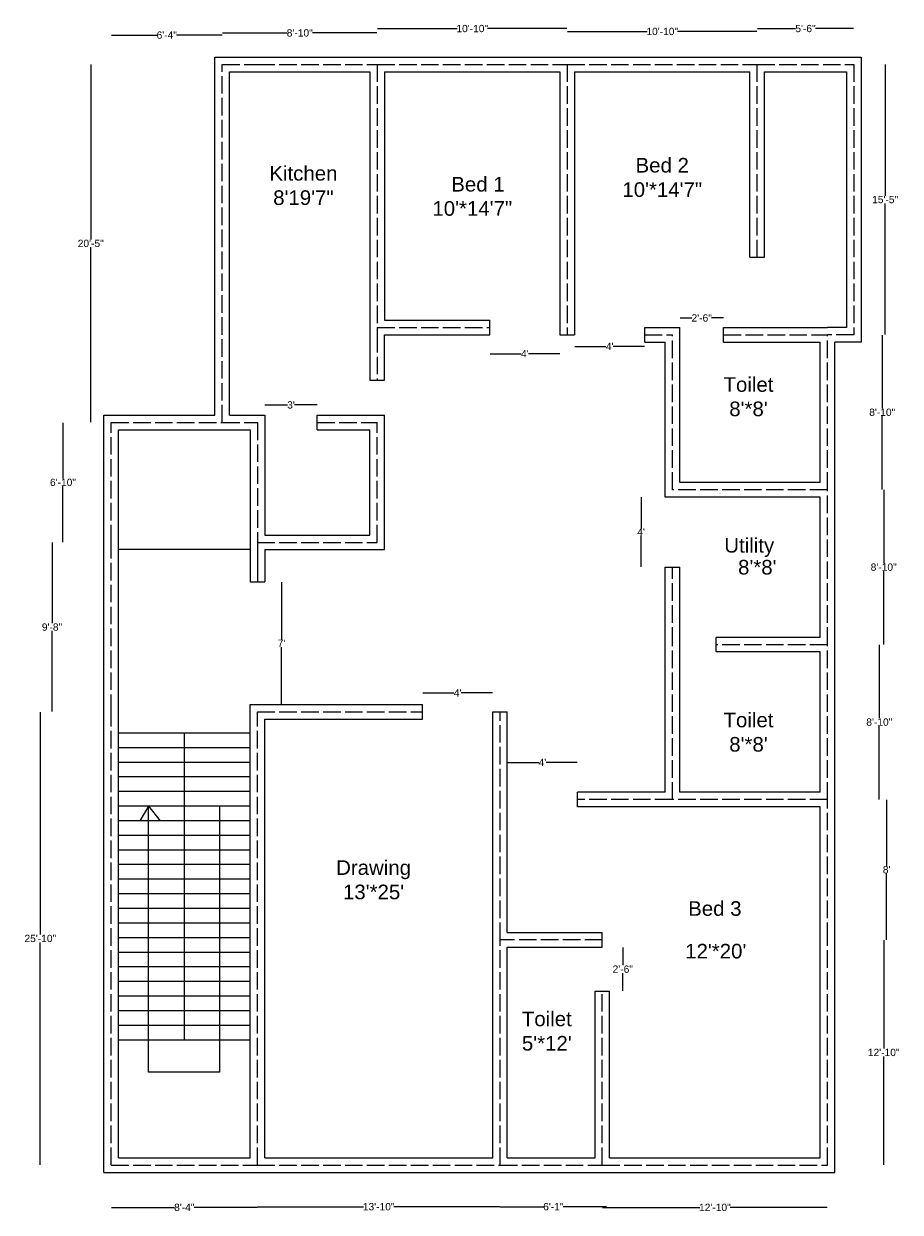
# Model space of a CAD drawing. Header units: inches. Extents: x 378 to 4019, y 490 to 1599.
# Tile 1 of 3: x 378 to 977, y 492 to 1305. Entities that reach past the tile are written whole.
import ezdxf

# ---------------------------------------------------------------- set-up
doc = ezdxf.new("R2010")
doc.units = ezdxf.units.IN
doc.header["$MEASUREMENT"] = 0
doc.linetypes.add('ACAD_ISO02W100', pattern=[15, 12, -3])
doc.styles.get("Standard").update_dxf_attribs({"font": 'Arial.ttf'})
doc.dimstyles.get("Standard").update_dxf_attribs({"dimtxt": 5, "dimasz": 0.18, "dimexe": 0.18, "dimexo": 0.0625, "dimgap": 0.09, "dimtad": 0, "dimtih": 1, "dimtoh": 1, "dimdec": 0, "dimzin": 0, "dimdsep": 46, "dimlunit": 3, "dimtxsty": 'Standard', "dimcen": 0.09, "dimse1": 1, "dimse2": 1, "dimadec": 0, "dimazin": 0, "dimtfac": 1, "dimtdec": 0, "dimtofl": 0, "dimtmove": 0, "dimatfit": 3, "dimfxl": 1, "dimtolj": 1, "dimtzin": 0, "dimarcsym": 0})

# ---------------------------------------------------------------- blocks, each defined once
blk = doc.blocks.new('*D1')
at = {"color": 0, "lineweight": -2, "transparency": 16777216}
for p, q in [((437.68, 495.5), (480.76, 495.5)), ((537.32, 495.5), (494.24, 495.5))]:
    blk.add_line(p, q, dxfattribs=at)
at = {"color": 0, "transparency": 16777216}
for points in [[(437.68, 495.53), (437.68, 495.47), (437.5, 495.5)], [(537.32, 495.53), (537.32, 495.47), (537.5, 495.5)]]:
    blk.add_solid(points, dxfattribs=at)
at = {"layer": 'Defpoints', "color": 0, "transparency": 16777216}
for p in [(437.5, 524.5), (537.5, 524.5), (537.5, 495.5)]:
    blk.add_point(p, dxfattribs=at)
at = {"color": 0, "transparency": 16777216, "insert": (487.5, 495.5), "char_height": 5, "attachment_point": 5}
blk.add_mtext('\\A1;8\'-4"', dxfattribs=at)
blk = doc.blocks.new('*D2')
at = {"color": 0, "lineweight": -2, "transparency": 16777216}
for p, q in [((537.68, 496), (610.11, 496)), ((703.32, 496), (630.89, 496))]:
    blk.add_line(p, q, dxfattribs=at)
at = {"color": 0, "transparency": 16777216}
for points in [[(537.68, 496.03), (537.68, 495.97), (537.5, 496)], [(703.32, 496.03), (703.32, 495.97), (703.5, 496)]]:
    blk.add_solid(points, dxfattribs=at)
at = {"layer": 'Defpoints', "color": 0, "transparency": 16777216}
for p in [(537.5, 524.5), (703.5, 524.5), (703.5, 496)]:
    blk.add_point(p, dxfattribs=at)
at = {"color": 0, "transparency": 16777216, "insert": (620.5, 496), "char_height": 5, "attachment_point": 5}
blk.add_mtext('\\A1;13\'-10"', dxfattribs=at)
blk = doc.blocks.new('*D3')
at = {"color": 0, "lineweight": -2, "transparency": 16777216}
for p, q in [((703.68, 496), (733.25, 496)), ((776.32, 496), (746.75, 496))]:
    blk.add_line(p, q, dxfattribs=at)
at = {"color": 0, "transparency": 16777216}
for points in [[(703.68, 496.03), (703.68, 495.97), (703.5, 496)], [(776.32, 496.03), (776.32, 495.97), (776.5, 496)]]:
    blk.add_solid(points, dxfattribs=at)
at = {"layer": 'Defpoints', "color": 0, "transparency": 16777216}
for p in [(703.5, 524.5), (776.5, 524.5), (776.5, 496)]:
    blk.add_point(p, dxfattribs=at)
at = {"color": 0, "transparency": 16777216, "insert": (740, 496), "char_height": 5, "attachment_point": 5}
blk.add_mtext('\\A1;6\'-1"', dxfattribs=at)
blk = doc.blocks.new('*D4')
at = {"color": 0, "lineweight": -2, "transparency": 16777216}
for p, q in [((773.68, 495.5), (840.11, 495.5)), ((927.32, 495.5), (860.89, 495.5))]:
    blk.add_line(p, q, dxfattribs=at)
at = {"color": 0, "transparency": 16777216}
for points in [[(773.68, 495.53), (773.68, 495.47), (773.5, 495.5)], [(927.32, 495.53), (927.32, 495.47), (927.5, 495.5)]]:
    blk.add_solid(points, dxfattribs=at)
at = {"layer": 'Defpoints', "color": 0, "transparency": 16777216}
for p in [(773.5, 524.5), (927.5, 524.5), (927.5, 495.5)]:
    blk.add_point(p, dxfattribs=at)
at = {"color": 0, "transparency": 16777216, "insert": (850.5, 495.5), "char_height": 5, "attachment_point": 5}
blk.add_mtext('\\A1;12\'-10"', dxfattribs=at)
blk = doc.blocks.new('*D5')
at = {"color": 0, "lineweight": -2, "transparency": 16777216}
for p, q in [((966, 678.32), (966, 604.14)), ((966, 524.68), (966, 598.86))]:
    blk.add_line(p, q, dxfattribs=at)
at = {"color": 0, "transparency": 16777216}
for points in [[(965.97, 678.32), (966.03, 678.32), (966, 678.5)], [(965.97, 524.68), (966.03, 524.68), (966, 524.5)]]:
    blk.add_solid(points, dxfattribs=at)
at = {"layer": 'Defpoints', "color": 0, "transparency": 16777216}
for p in [(927.5, 678.5), (966, 678.5), (927.5, 524.5)]:
    blk.add_point(p, dxfattribs=at)
at = {"color": 0, "transparency": 16777216, "insert": (966, 601.5), "char_height": 5, "attachment_point": 5}
blk.add_mtext('\\A1;12\'-10"', dxfattribs=at)
blk = doc.blocks.new('*D6')
at = {"color": 0, "lineweight": -2, "transparency": 16777216}
for p, q in [((968, 774.32), (968, 729.14)), ((968, 678.68), (968, 723.86))]:
    blk.add_line(p, q, dxfattribs=at)
at = {"color": 0, "transparency": 16777216}
for points in [[(967.97, 774.32), (968.03, 774.32), (968, 774.5)], [(967.97, 678.68), (968.03, 678.68), (968, 678.5)]]:
    blk.add_solid(points, dxfattribs=at)
at = {"layer": 'Defpoints', "color": 0, "transparency": 16777216}
for p in [(927.5, 774.5), (968, 774.5), (927.5, 678.5)]:
    blk.add_point(p, dxfattribs=at)
at = {"color": 0, "transparency": 16777216, "insert": (968, 726.5), "char_height": 5, "attachment_point": 5}
blk.add_mtext("\\A1;8'", dxfattribs=at)
blk = doc.blocks.new('*D7')
at = {"color": 0, "lineweight": -2, "transparency": 16777216}
for p, q in [((963, 880.32), (963, 830.14)), ((963, 774.68), (963, 824.86))]:
    blk.add_line(p, q, dxfattribs=at)
at = {"color": 0, "transparency": 16777216}
for points in [[(962.97, 880.32), (963.03, 880.32), (963, 880.5)], [(962.97, 774.68), (963.03, 774.68), (963, 774.5)]]:
    blk.add_solid(points, dxfattribs=at)
at = {"layer": 'Defpoints', "color": 0, "transparency": 16777216}
for p in [(927.5, 880.5), (963, 880.5), (927.5, 774.5)]:
    blk.add_point(p, dxfattribs=at)
at = {"color": 0, "transparency": 16777216, "insert": (963, 827.5), "char_height": 5, "attachment_point": 5}
blk.add_mtext('\\A1;8\'-10"', dxfattribs=at)
blk = doc.blocks.new('*D8')
at = {"color": 0, "lineweight": -2, "transparency": 16777216}
for p, q in [((966, 986.32), (966, 936.14)), ((966, 880.68), (966, 930.86))]:
    blk.add_line(p, q, dxfattribs=at)
at = {"color": 0, "transparency": 16777216}
for points in [[(965.97, 986.32), (966.03, 986.32), (966, 986.5)], [(965.97, 880.68), (966.03, 880.68), (966, 880.5)]]:
    blk.add_solid(points, dxfattribs=at)
at = {"layer": 'Defpoints', "color": 0, "transparency": 16777216}
for p in [(927.5, 986.5), (966, 986.5), (927.5, 880.5)]:
    blk.add_point(p, dxfattribs=at)
at = {"color": 0, "transparency": 16777216, "insert": (966, 933.5), "char_height": 5, "attachment_point": 5}
blk.add_mtext('\\A1;8\'-10"', dxfattribs=at)
blk = doc.blocks.new('*D9')
at = {"color": 0, "lineweight": -2, "transparency": 16777216}
for p, q in [((965, 1092.32), (965, 1042.14)), ((965, 986.68), (965, 1036.86))]:
    blk.add_line(p, q, dxfattribs=at)
at = {"color": 0, "transparency": 16777216}
for points in [[(964.97, 1092.32), (965.03, 1092.32), (965, 1092.5)], [(964.97, 986.68), (965.03, 986.68), (965, 986.5)]]:
    blk.add_solid(points, dxfattribs=at)
at = {"layer": 'Defpoints', "color": 0, "transparency": 16777216}
for p in [(927.5, 1092.5), (965, 1092.5), (927.5, 986.5)]:
    blk.add_point(p, dxfattribs=at)
at = {"color": 0, "transparency": 16777216, "insert": (965, 1039.5), "char_height": 5, "attachment_point": 5}
blk.add_mtext('\\A1;8\'-10"', dxfattribs=at)
blk = doc.blocks.new('*D10')
at = {"color": 0, "lineweight": -2, "transparency": 16777216}
for p, q in [((967, 1277.32), (967, 1187.64)), ((967, 1092.68), (967, 1182.36))]:
    blk.add_line(p, q, dxfattribs=at)
at = {"color": 0, "transparency": 16777216}
for points in [[(966.97, 1277.32), (967.03, 1277.32), (967, 1277.5)], [(966.97, 1092.68), (967.03, 1092.68), (967, 1092.5)]]:
    blk.add_solid(points, dxfattribs=at)
at = {"layer": 'Defpoints', "color": 0, "transparency": 16777216}
for p in [(945.5, 1277.5), (967, 1277.5), (945.5, 1092.5)]:
    blk.add_point(p, dxfattribs=at)
at = {"color": 0, "transparency": 16777216, "insert": (967, 1185), "char_height": 5, "attachment_point": 5}
blk.add_mtext('\\A1;15\'-5"', dxfattribs=at)
blk = doc.blocks.new('*D11')
at = {"color": 0, "lineweight": -2, "transparency": 16777216}
for p, q in [((879.68, 1302), (905.76, 1302)), ((945.32, 1302), (919.24, 1302))]:
    blk.add_line(p, q, dxfattribs=at)
at = {"color": 0, "transparency": 16777216}
for points in [[(879.68, 1302.03), (879.68, 1301.97), (879.5, 1302)], [(945.32, 1302.03), (945.32, 1301.97), (945.5, 1302)]]:
    blk.add_solid(points, dxfattribs=at)
at = {"layer": 'Defpoints', "color": 0, "transparency": 16777216}
for p in [(879.5, 1302), (879.5, 1277.5), (945.5, 1277.5)]:
    blk.add_point(p, dxfattribs=at)
at = {"color": 0, "transparency": 16777216, "insert": (912.5, 1302), "char_height": 5, "attachment_point": 5}
blk.add_mtext('\\A1;5\'-6"', dxfattribs=at)
blk = doc.blocks.new('*D12')
at = {"color": 0, "lineweight": -2, "transparency": 16777216}
for p, q in [((749.68, 1300), (804.11, 1300)), ((879.32, 1300), (824.89, 1300))]:
    blk.add_line(p, q, dxfattribs=at)
at = {"color": 0, "transparency": 16777216}
for points in [[(749.68, 1300.03), (749.68, 1299.97), (749.5, 1300)], [(879.32, 1300.03), (879.32, 1299.97), (879.5, 1300)]]:
    blk.add_solid(points, dxfattribs=at)
at = {"layer": 'Defpoints', "color": 0, "transparency": 16777216}
for p in [(749.5, 1300), (749.5, 1277.5), (879.5, 1277.5)]:
    blk.add_point(p, dxfattribs=at)
at = {"color": 0, "transparency": 16777216, "insert": (814.5, 1300), "char_height": 5, "attachment_point": 5}
blk.add_mtext('\\A1;10\'-10"', dxfattribs=at)
blk = doc.blocks.new('*D13')
at = {"color": 0, "lineweight": -2, "transparency": 16777216}
for p, q in [((619.68, 1302), (674.11, 1302)), ((749.32, 1302), (694.89, 1302))]:
    blk.add_line(p, q, dxfattribs=at)
at = {"color": 0, "transparency": 16777216}
for points in [[(619.68, 1302.03), (619.68, 1301.97), (619.5, 1302)], [(749.32, 1302.03), (749.32, 1301.97), (749.5, 1302)]]:
    blk.add_solid(points, dxfattribs=at)
at = {"layer": 'Defpoints', "color": 0, "transparency": 16777216}
for p in [(619.5, 1302), (619.5, 1277.5), (749.5, 1277.5)]:
    blk.add_point(p, dxfattribs=at)
at = {"color": 0, "transparency": 16777216, "insert": (684.5, 1302), "char_height": 5, "attachment_point": 5}
blk.add_mtext('\\A1;10\'-10"', dxfattribs=at)
blk = doc.blocks.new('*D14')
at = {"color": 0, "lineweight": -2, "transparency": 16777216}
for p, q in [((513.68, 1299), (557.82, 1299)), ((619.32, 1299), (575.18, 1299))]:
    blk.add_line(p, q, dxfattribs=at)
at = {"color": 0, "transparency": 16777216}
for points in [[(513.68, 1299.03), (513.68, 1298.97), (513.5, 1299)], [(619.32, 1299.03), (619.32, 1298.97), (619.5, 1299)]]:
    blk.add_solid(points, dxfattribs=at)
at = {"layer": 'Defpoints', "color": 0, "transparency": 16777216}
for p in [(513.5, 1299), (513.5, 1277.5), (619.5, 1277.5)]:
    blk.add_point(p, dxfattribs=at)
at = {"color": 0, "transparency": 16777216, "insert": (566.5, 1299), "char_height": 5, "attachment_point": 5}
blk.add_mtext('\\A1;8\'-10"', dxfattribs=at)
blk = doc.blocks.new('*D15')
at = {"color": 0, "lineweight": -2, "transparency": 16777216}
for p, q in [((437.68, 1297.5), (468.75, 1297.5)), ((513.32, 1297.5), (482.25, 1297.5))]:
    blk.add_line(p, q, dxfattribs=at)
at = {"color": 0, "transparency": 16777216}
for points in [[(437.68, 1297.53), (437.68, 1297.47), (437.5, 1297.5)], [(513.32, 1297.53), (513.32, 1297.47), (513.5, 1297.5)]]:
    blk.add_solid(points, dxfattribs=at)
at = {"layer": 'Defpoints', "color": 0, "transparency": 16777216}
for p in [(437.5, 1297.5), (437.5, 1032.5), (513.5, 1032.5)]:
    blk.add_point(p, dxfattribs=at)
at = {"color": 0, "transparency": 16777216, "insert": (475.5, 1297.5), "char_height": 5, "attachment_point": 5}
blk.add_mtext('\\A1;6\'-4"', dxfattribs=at)
blk = doc.blocks.new('*D16')
at = {"color": 0, "lineweight": -2, "transparency": 16777216}
for p, q in [((423.5, 1277.32), (423.5, 1157.64)), ((423.5, 1032.68), (423.5, 1152.36))]:
    blk.add_line(p, q, dxfattribs=at)
at = {"color": 0, "transparency": 16777216}
for points in [[(423.47, 1277.32), (423.53, 1277.32), (423.5, 1277.5)], [(423.47, 1032.68), (423.53, 1032.68), (423.5, 1032.5)]]:
    blk.add_solid(points, dxfattribs=at)
at = {"layer": 'Defpoints', "color": 0, "transparency": 16777216}
for p in [(423.5, 1277.5), (513.5, 1277.5), (513.5, 1032.5)]:
    blk.add_point(p, dxfattribs=at)
at = {"color": 0, "transparency": 16777216, "insert": (423.5, 1155), "char_height": 5, "attachment_point": 5}
blk.add_mtext('\\A1;20\'-5"', dxfattribs=at)
blk = doc.blocks.new('*D17')
at = {"color": 0, "lineweight": -2, "transparency": 16777216}
for p, q in [((389, 834.32), (389, 682.14)), ((389, 524.68), (389, 676.86))]:
    blk.add_line(p, q, dxfattribs=at)
at = {"color": 0, "transparency": 16777216}
for points in [[(388.97, 834.32), (389.03, 834.32), (389, 834.5)], [(388.97, 524.68), (389.03, 524.68), (389, 524.5)]]:
    blk.add_solid(points, dxfattribs=at)
at = {"layer": 'Defpoints', "color": 0, "transparency": 16777216}
for p in [(389, 834.5), (437.5, 834.5), (437.5, 524.5)]:
    blk.add_point(p, dxfattribs=at)
at = {"color": 0, "transparency": 16777216, "insert": (389, 679.5), "char_height": 5, "attachment_point": 5}
blk.add_mtext('\\A1;25\'-10"', dxfattribs=at)
blk = doc.blocks.new('*D18')
at = {"color": 0, "lineweight": -2, "transparency": 16777216}
for p, q in [((397, 950.32), (397, 895.14)), ((397, 834.68), (397, 889.86))]:
    blk.add_line(p, q, dxfattribs=at)
at = {"color": 0, "transparency": 16777216}
for points in [[(396.97, 950.32), (397.03, 950.32), (397, 950.5)], [(396.97, 834.68), (397.03, 834.68), (397, 834.5)]]:
    blk.add_solid(points, dxfattribs=at)
at = {"layer": 'Defpoints', "color": 0, "transparency": 16777216}
for p in [(397, 950.5), (437.5, 950.5), (437.5, 834.5)]:
    blk.add_point(p, dxfattribs=at)
at = {"color": 0, "transparency": 16777216, "insert": (397, 892.5), "char_height": 5, "attachment_point": 5}
blk.add_mtext('\\A1;9\'-8"', dxfattribs=at)
blk = doc.blocks.new('*D19')
at = {"color": 0, "lineweight": -2, "transparency": 16777216}
for p, q in [((404.5, 1032.32), (404.5, 994.14)), ((404.5, 950.68), (404.5, 988.86))]:
    blk.add_line(p, q, dxfattribs=at)
at = {"color": 0, "transparency": 16777216}
for points in [[(404.47, 1032.32), (404.53, 1032.32), (404.5, 1032.5)], [(404.47, 950.68), (404.53, 950.68), (404.5, 950.5)]]:
    blk.add_solid(points, dxfattribs=at)
at = {"layer": 'Defpoints', "color": 0, "transparency": 16777216}
for p in [(437.5, 1032.5), (404.5, 950.5), (437.5, 950.5)]:
    blk.add_point(p, dxfattribs=at)
at = {"color": 0, "transparency": 16777216, "insert": (404.5, 991.5), "char_height": 5, "attachment_point": 5}
blk.add_mtext('\\A1;6\'-10"', dxfattribs=at)
blk = doc.blocks.new('*D20')
at = {"color": 0, "lineweight": -2, "transparency": 16777216}
for p, q in [((696.68, 1079.5), (718.01, 1079.5)), ((744.32, 1079.5), (722.99, 1079.5))]:
    blk.add_line(p, q, dxfattribs=at)
at = {"color": 0, "transparency": 16777216}
for points in [[(696.68, 1079.53), (696.68, 1079.47), (696.5, 1079.5)], [(744.32, 1079.53), (744.32, 1079.47), (744.5, 1079.5)]]:
    blk.add_solid(points, dxfattribs=at)
at = {"layer": 'Defpoints', "color": 0, "transparency": 16777216}
for p in [(696.5, 1097.5), (744.5, 1097.5), (744.5, 1079.5)]:
    blk.add_point(p, dxfattribs=at)
at = {"color": 0, "transparency": 16777216, "insert": (720.5, 1079.5), "char_height": 5, "attachment_point": 5}
blk.add_mtext("\\A1;4'", dxfattribs=at)
blk = doc.blocks.new('*D21')
at = {"color": 0, "lineweight": -2, "transparency": 16777216}
for p, q in [((754.68, 1084.5), (776.01, 1084.5)), ((802.32, 1084.5), (780.99, 1084.5))]:
    blk.add_line(p, q, dxfattribs=at)
at = {"color": 0, "transparency": 16777216}
for points in [[(754.68, 1084.53), (754.68, 1084.47), (754.5, 1084.5)], [(802.32, 1084.53), (802.32, 1084.47), (802.5, 1084.5)]]:
    blk.add_solid(points, dxfattribs=at)
at = {"layer": 'Defpoints', "color": 0, "transparency": 16777216}
for p in [(754.5, 1092.5), (802.5, 1092.5), (754.5, 1084.5)]:
    blk.add_point(p, dxfattribs=at)
at = {"color": 0, "transparency": 16777216, "insert": (778.5, 1084.5), "char_height": 5, "attachment_point": 5}
blk.add_mtext("\\A1;4'", dxfattribs=at)
blk = doc.blocks.new('*D22')
at = {"color": 0, "lineweight": -2, "transparency": 16777216}
for p, q in [((826.68, 1104), (834.72, 1104)), ((856.32, 1104), (848.28, 1104))]:
    blk.add_line(p, q, dxfattribs=at)
at = {"color": 0, "transparency": 16777216}
for points in [[(826.68, 1104.03), (826.68, 1103.97), (826.5, 1104)], [(856.32, 1104.03), (856.32, 1103.97), (856.5, 1104)]]:
    blk.add_solid(points, dxfattribs=at)
at = {"layer": 'Defpoints', "color": 0, "transparency": 16777216}
for p in [(826.5, 1104), (826.5, 1092.5), (856.5, 1092.5)]:
    blk.add_point(p, dxfattribs=at)
at = {"color": 0, "transparency": 16777216, "insert": (841.5, 1104), "char_height": 5, "attachment_point": 5}
blk.add_mtext('\\A1;2\'-6"', dxfattribs=at)
blk = doc.blocks.new('*D23')
at = {"color": 0, "lineweight": -2, "transparency": 16777216}
for p, q in [((800, 981.32), (800, 960.09)), ((800, 933.68), (800, 954.91))]:
    blk.add_line(p, q, dxfattribs=at)
at = {"color": 0, "transparency": 16777216}
for points in [[(799.97, 981.32), (800.03, 981.32), (800, 981.5)], [(799.97, 933.68), (800.03, 933.68), (800, 933.5)]]:
    blk.add_solid(points, dxfattribs=at)
at = {"layer": 'Defpoints', "color": 0, "transparency": 16777216}
for p in [(800, 981.5), (821.5, 981.5), (821.5, 933.5)]:
    blk.add_point(p, dxfattribs=at)
at = {"color": 0, "transparency": 16777216, "insert": (800, 957.5), "char_height": 5, "attachment_point": 5}
blk.add_mtext("\\A1;4'", dxfattribs=at)
blk = doc.blocks.new('*D24')
at = {"color": 0, "lineweight": -2, "transparency": 16777216}
for p, q in [((787.5, 673.32), (787.5, 661.14)), ((787.5, 643.68), (787.5, 655.86))]:
    blk.add_line(p, q, dxfattribs=at)
at = {"color": 0, "transparency": 16777216}
for points in [[(787.47, 673.32), (787.53, 673.32), (787.5, 673.5)], [(787.47, 643.68), (787.53, 643.68), (787.5, 643.5)]]:
    blk.add_solid(points, dxfattribs=at)
at = {"layer": 'Defpoints', "color": 0, "transparency": 16777216}
for p in [(773.5, 673.5), (787.5, 673.5), (773.5, 643.5)]:
    blk.add_point(p, dxfattribs=at)
at = {"color": 0, "transparency": 16777216, "insert": (787.5, 658.5), "char_height": 5, "attachment_point": 5}
blk.add_mtext('\\A1;2\'-6"', dxfattribs=at)
blk = doc.blocks.new('*D25')
at = {"color": 0, "lineweight": -2, "transparency": 16777216}
for p, q in [((708.68, 800), (730.01, 800)), ((756.32, 800), (734.99, 800))]:
    blk.add_line(p, q, dxfattribs=at)
at = {"color": 0, "transparency": 16777216}
for points in [[(708.68, 800.03), (708.68, 799.97), (708.5, 800)], [(756.32, 800.03), (756.32, 799.97), (756.5, 800)]]:
    blk.add_solid(points, dxfattribs=at)
at = {"layer": 'Defpoints', "color": 0, "transparency": 16777216}
for p in [(708.5, 800), (708.5, 779.5), (756.5, 779.5)]:
    blk.add_point(p, dxfattribs=at)
at = {"color": 0, "transparency": 16777216, "insert": (732.5, 800), "char_height": 5, "attachment_point": 5}
blk.add_mtext("\\A1;4'", dxfattribs=at)
blk = doc.blocks.new('*D26')
at = {"color": 0, "lineweight": -2, "transparency": 16777216}
for p, q in [((650.68, 847.5), (672.01, 847.5)), ((698.32, 847.5), (676.99, 847.5))]:
    blk.add_line(p, q, dxfattribs=at)
at = {"color": 0, "transparency": 16777216}
for points in [[(650.68, 847.53), (650.68, 847.47), (650.5, 847.5)], [(698.32, 847.53), (698.32, 847.47), (698.5, 847.5)]]:
    blk.add_solid(points, dxfattribs=at)
at = {"layer": 'Defpoints', "color": 0, "transparency": 16777216}
for p in [(698.5, 847.5), (650.5, 834.5), (698.5, 834.5)]:
    blk.add_point(p, dxfattribs=at)
at = {"color": 0, "transparency": 16777216, "insert": (674.5, 847.5), "char_height": 5, "attachment_point": 5}
blk.add_mtext("\\A1;4'", dxfattribs=at)
blk = doc.blocks.new('*D27')
at = {"color": 0, "lineweight": -2, "transparency": 16777216}
for p, q in [((554, 923.32), (554, 884.09)), ((554, 839.68), (554, 878.91))]:
    blk.add_line(p, q, dxfattribs=at)
at = {"color": 0, "transparency": 16777216}
for points in [[(553.97, 923.32), (554.03, 923.32), (554, 923.5)], [(553.97, 839.68), (554.03, 839.68), (554, 839.5)]]:
    blk.add_solid(points, dxfattribs=at)
at = {"layer": 'Defpoints', "color": 0, "transparency": 16777216}
for p in [(537.5, 923.5), (537.5, 839.5), (554, 839.5)]:
    blk.add_point(p, dxfattribs=at)
at = {"color": 0, "transparency": 16777216, "insert": (554, 881.5), "char_height": 5, "attachment_point": 5}
blk.add_mtext("\\A1;7'", dxfattribs=at)
blk = doc.blocks.new('*D28')
at = {"color": 0, "lineweight": -2, "transparency": 16777216}
for p, q in [((542.68, 1044.5), (558.11, 1044.5)), ((578.32, 1044.5), (562.89, 1044.5))]:
    blk.add_line(p, q, dxfattribs=at)
at = {"color": 0, "transparency": 16777216}
for points in [[(542.68, 1044.53), (542.68, 1044.47), (542.5, 1044.5)], [(578.32, 1044.53), (578.32, 1044.47), (578.5, 1044.5)]]:
    blk.add_solid(points, dxfattribs=at)
at = {"layer": 'Defpoints', "color": 0, "transparency": 16777216}
for p in [(542.5, 1044.5), (542.5, 1032.5), (578.5, 1032.5)]:
    blk.add_point(p, dxfattribs=at)
at = {"color": 0, "transparency": 16777216, "insert": (560.5, 1044.5), "char_height": 5, "attachment_point": 5}
blk.add_mtext("\\A1;3'", dxfattribs=at)

msp = doc.modelspace()

# ---------------------------------------------------------------- linework, layer by layer
for p, q in [((508.5, 1037.5), (508.5, 1282.5)), ((508.5, 1282.5), (537.5, 1282.5)), ((513.5, 1277.5), (513.5, 1277.5)), ((537.5, 1282.5), (619.5, 1282.5)), ((537.5, 1282.5), (619.5, 1282.5)), ((537.5, 1282.5), (619.5, 1282.5)), ((537.5, 1277.5), (537.5, 1277.5)), ((619.5, 1282.5), (749.5, 1282.5)), ((619.5, 1277.5), (619.5, 1277.5)), ((749.5, 1282.5), (879.5, 1282.5)), ((749.5, 1277.5), (749.5, 1277.5)), ((879.5, 1282.5), (950.5, 1282.5)), ((879.5, 1282.5), (945.5, 1282.5)), ((879.5, 1277.5), (879.5, 1277.5)), ((945.5, 1277.5), (945.5, 1277.5)), ((950.5, 1282.5), (950.5, 1087.5)), ((518.5, 1037.5), (518.5, 1272.5)), ((518.5, 1272.5), (537.5, 1272.5)), ((537.5, 1272.5), (614.5, 1272.5)), ((614.5, 1272.5), (614.5, 1092.5)), ((624.5, 1272.5), (744.5, 1272.5)), ((624.5, 1272.5), (624.5, 1102.5)), ((744.5, 1272.5), (744.5, 1092.5)), ((754.5, 1272.5), (874.5, 1272.5)), ((754.5, 1272.5), (754.5, 1092.5)), ((874.5, 1145.5), (874.5, 1272.5)), ((884.5, 1272.5), (940.5, 1272.5)), ((884.5, 1145.5), (884.5, 1272.5)), ((940.5, 1272.5), (940.5, 1097.5)), ((874.5, 1145.5), (884.5, 1145.5)), ((879.5, 1145.5), (879.5, 1145.5)), ((624.5, 1102.5), (696.5, 1102.5)), ((696.5, 1092.5), (696.5, 1102.5)), ((614.5, 1092.5), (614.5, 1061.5)), ((619.5, 1092.5), (619.5, 1092.5)), ((624.5, 1092.5), (696.5, 1092.5)), ((624.5, 1061.5), (624.5, 1092.5)), ((696.5, 1092.5), (696.5, 1092.5)), ((744.5, 1092.5), (754.5, 1092.5)), ((749.5, 1092.5), (749.5, 1092.5)), ((802.5, 1097.5), (826.5, 1097.5)), ((802.5, 1097.5), (821.5, 1097.5)), ((802.5, 1087.5), (802.5, 1097.5)), ((802.5, 1092.5), (802.5, 1092.5)), ((821.5, 1092.5), (821.5, 1092.5)), ((826.5, 991.5), (826.5, 1097.5)), ((856.5, 1097.5), (927.5, 1097.5)), ((856.5, 1087.5), (856.5, 1097.5)), ((856.5, 1092.5), (856.5, 1092.5)), ((940.5, 1097.5), (927.5, 1097.5)), ((927.5, 1092.5), (927.5, 1092.5)), ((945.5, 1092.5), (945.5, 1092.5)), ((802.5, 1087.5), (816.5, 1087.5)), ((816.5, 981.5), (816.5, 1087.5)), ((856.5, 1087.5), (922.5, 1087.5)), ((922.5, 991.5), (922.5, 1087.5)), ((950.5, 1087.5), (932.5, 1087.5)), ((932.5, 986.5), (932.5, 1087.5)), ((614.5, 1061.5), (624.5, 1061.5)), ((619.5, 1061.5), (619.5, 1061.5)), ((432.5, 1037.5), (508.5, 1037.5)), ((432.5, 950.5), (432.5, 1037.5)), ((518.5, 1037.5), (542.5, 1037.5)), ((542.5, 1037.5), (542.5, 955.5)), ((578.5, 1037.5), (624.5, 1037.5)), ((578.5, 1027.5), (578.5, 1037.5)), ((624.5, 945.5), (624.5, 1037.5)), ((437.5, 1032.5), (437.5, 1032.5)), ((442.5, 1027.5), (513.5, 1027.5)), ((442.5, 950.5), (442.5, 1027.5)), ((513.5, 1032.5), (513.5, 1032.5)), ((513.5, 1027.5), (532.5, 1027.5)), ((532.5, 1027.5), (532.5, 950.5)), ((537.5, 1032.5), (537.5, 1032.5)), ((578.5, 1032.5), (578.5, 1032.5)), ((578.5, 1027.5), (614.5, 1027.5)), ((614.5, 955.5), (614.5, 1027.5)), ((619.5, 1032.5), (619.5, 1032.5)), ((821.5, 986.5), (821.5, 986.5)), ((922.5, 991.5), (826.5, 991.5)), ((927.5, 986.5), (927.5, 986.5)), ((932.5, 880.5), (932.5, 986.5)), ((922.5, 981.5), (816.5, 981.5)), ((922.5, 981.5), (821.5, 981.5)), ((922.5, 885.5), (922.5, 981.5)), ((542.5, 955.5), (614.5, 955.5)), ((542.5, 955.5), (614.5, 955.5)), ((542.5, 955.5), (614.5, 955.5)), ((432.5, 834.5), (432.5, 950.5)), ((437.5, 950.5), (437.5, 950.5)), ((442.5, 834.5), (442.5, 950.5)), ((532.5, 945.5), (442.5, 945.5)), ((532.5, 950.5), (532.5, 923.5)), ((537.5, 950.5), (537.5, 950.5)), ((537.5, 950.5), (537.5, 923.5)), ((542.5, 945.5), (624.5, 945.5)), ((542.5, 945.5), (542.5, 923.5)), ((619.5, 950.5), (619.5, 950.5)), ((816.5, 880.5), (816.5, 933.5)), ((816.5, 933.5), (826.5, 933.5)), ((821.5, 933.5), (821.5, 933.5)), ((826.5, 880.5), (826.5, 933.5)), ((532.5, 923.5), (542.5, 923.5)), ((537.5, 923.5), (537.5, 923.5)), ((816.5, 779.5), (816.5, 880.5)), ((821.5, 880.5), (821.5, 880.5)), ((826.5, 779.5), (826.5, 880.5)), ((922.5, 885.5), (851.5, 885.5)), ((851.5, 875.5), (851.5, 885.5)), ((851.5, 880.5), (851.5, 880.5)), ((851.5, 880.5), (851.5, 880.5)), ((927.5, 880.5), (927.5, 880.5)), ((932.5, 774.5), (932.5, 880.5)), ((922.5, 875.5), (851.5, 875.5)), ((922.5, 779.5), (922.5, 875.5)), ((922.5, 779.5), (922.5, 875.5)), ((532.5, 529.5), (532.5, 839.5)), ((532.5, 839.5), (650.5, 839.5)), ((650.5, 829.5), (650.5, 839.5)), ((432.5, 519.5), (432.5, 834.5)), ((437.5, 834.5), (437.5, 834.5)), ((442.5, 529.5), (442.5, 834.5)), ((537.5, 834.5), (537.5, 834.5)), ((542.5, 529.5), (542.5, 829.5)), ((542.5, 829.5), (650.5, 829.5)), ((650.5, 834.5), (650.5, 834.5)), ((698.5, 678.5), (698.5, 834.5)), ((698.5, 834.5), (708.5, 834.5)), ((703.5, 834.5), (703.5, 834.5)), ((708.5, 683.5), (708.5, 834.5)), ((532.5, 820), (442.5, 820)), ((487.5, 820), (487.5, 610)), ((532.5, 810), (442.5, 810)), ((532.5, 800), (442.5, 800)), ((532.5, 790), (442.5, 790)), ((532.5, 780), (442.5, 780)), ((816.5, 779.5), (756.5, 779.5)), ((756.5, 769.5), (756.5, 779.5)), ((756.5, 774.5), (756.5, 774.5)), ((821.5, 774.5), (821.5, 774.5)), ((821.5, 774.5), (821.5, 774.5)), ((922.5, 779.5), (826.5, 779.5)), ((927.5, 774.5), (927.5, 774.5)), ((932.5, 678.5), (932.5, 774.5)), ((532.5, 770), (442.5, 770)), ((463, 770), (457, 760)), ((463, 588), (463, 770)), ((463, 770), (471, 760)), ((511.5, 770), (511.5, 588)), ((821.5, 769.5), (756.5, 769.5)), ((821.5, 769.5), (756.5, 769.5)), ((821.5, 769.5), (756.5, 769.5)), ((821.5, 769.5), (756.5, 769.5)), ((922.5, 769.5), (821.5, 769.5)), ((922.5, 769.5), (821.5, 769.5)), ((922.5, 678.5), (922.5, 769.5)), ((532.5, 760), (442.5, 760)), ((532.5, 750), (442.5, 750)), ((532.5, 740), (442.5, 740)), ((532.5, 730), (442.5, 730)), ((532.5, 720), (442.5, 720)), ((532.5, 710), (442.5, 710)), ((532.5, 700), (442.5, 700)), ((532.5, 690), (442.5, 690)), ((708.5, 683.5), (773.5, 683.5)), ((773.5, 673.5), (773.5, 683.5)), ((532.5, 680), (442.5, 680)), ((698.5, 529.5), (698.5, 678.5)), ((703.5, 678.5), (703.5, 678.5)), ((773.5, 678.5), (773.5, 678.5)), ((922.5, 529.5), (922.5, 678.5)), ((927.5, 678.5), (927.5, 678.5)), ((932.5, 519.5), (932.5, 678.5)), ((532.5, 670), (442.5, 670)), ((708.5, 529.5), (708.5, 673.5)), ((708.5, 673.5), (773.5, 673.5)), ((532.5, 660), (442.5, 660)), ((532.5, 650), (442.5, 650)), ((768.5, 529.5), (768.5, 643.5)), ((768.5, 643.5), (778.5, 643.5)), ((773.5, 643.5), (773.5, 643.5)), ((778.5, 529.5), (778.5, 643.5)), ((778.5, 643.5), (778.5, 643.5)), ((532.5, 640), (442.5, 640)), ((532.5, 630), (442.5, 630)), ((532.5, 620), (442.5, 620)), ((532.5, 610), (442.5, 610)), ((511.5, 588), (463, 588)), ((442.5, 529.5), (532.5, 529.5)), ((542.5, 529.5), (698.5, 529.5)), ((542.5, 529.5), (698.5, 529.5)), ((708.5, 529.5), (768.5, 529.5)), ((708.5, 529.5), (768.5, 529.5)), ((708.5, 529.5), (768.5, 529.5)), ((708.5, 529.5), (768.5, 529.5)), ((778.5, 529.5), (922.5, 529.5)), ((778.5, 529.5), (922.5, 529.5)), ((778.5, 529.5), (922.5, 529.5)), ((778.5, 529.5), (922.5, 529.5)), ((537.5, 524.5), (537.5, 524.5)), ((703.5, 524.5), (703.5, 524.5)), ((773.5, 524.5), (773.5, 524.5)), ((927.5, 524.5), (927.5, 524.5)), ((927.5, 524.5), (927.5, 524.5)), ((432.5, 519.5), (537.5, 519.5)), ((537.5, 519.5), (703.5, 519.5)), ((703.5, 519.5), (773.5, 519.5)), ((773.5, 519.5), (932.5, 519.5))]:
    msp.add_line(p, q)
at = {"linetype": 'ACAD_ISO02W100'}
for p, q in [((513.5, 1032.5), (513.5, 1277.5)), ((513.5, 1277.5), (537.5, 1277.5)), ((537.5, 1277.5), (619.5, 1277.5)), ((619.5, 1277.5), (749.5, 1277.5)), ((619.5, 1277.5), (619.5, 1092.5)), ((749.5, 1277.5), (879.5, 1277.5)), ((749.5, 1277.5), (749.5, 1092.5)), ((879.5, 1277.5), (945.5, 1277.5)), ((879.5, 1145.5), (879.5, 1277.5)), ((945.5, 1277.5), (945.5, 1092.5)), ((619.5, 1097.5), (696.5, 1097.5)), ((619.5, 1092.5), (619.5, 1061.5)), ((802.5, 1092.5), (821.5, 1092.5)), ((821.5, 986.5), (821.5, 1092.5)), ((856.5, 1092.5), (927.5, 1092.5)), ((927.5, 986.5), (927.5, 1092.5)), ((945.5, 1092.5), (927.5, 1092.5)), ((437.5, 950.5), (437.5, 1032.5)), ((437.5, 1032.5), (513.5, 1032.5)), ((513.5, 1032.5), (537.5, 1032.5)), ((537.5, 1032.5), (537.5, 950.5)), ((578.5, 1032.5), (619.5, 1032.5)), ((619.5, 950.5), (619.5, 1032.5)), ((927.5, 986.5), (821.5, 986.5)), ((927.5, 880.5), (927.5, 986.5)), ((437.5, 834.5), (437.5, 950.5)), ((537.5, 950.5), (619.5, 950.5)), ((821.5, 880.5), (821.5, 933.5)), ((821.5, 774.5), (821.5, 880.5)), ((927.5, 880.5), (851.5, 880.5)), ((927.5, 774.5), (927.5, 880.5)), ((437.5, 524.5), (437.5, 834.5)), ((537.5, 524.5), (537.5, 834.5)), ((537.5, 834.5), (650.5, 834.5)), ((703.5, 678.5), (703.5, 834.5)), ((821.5, 774.5), (756.5, 774.5)), ((927.5, 774.5), (821.5, 774.5)), ((927.5, 678.5), (927.5, 774.5)), ((703.5, 524.5), (703.5, 678.5)), ((773.5, 678.5), (703.5, 678.5)), ((927.5, 524.5), (927.5, 678.5)), ((773.5, 524.5), (773.5, 643.5)), ((437.5, 524.5), (537.5, 524.5)), ((537.5, 524.5), (703.5, 524.5)), ((703.5, 524.5), (773.5, 524.5)), ((773.5, 524.5), (927.5, 524.5))]:
    msp.add_line(p, q, dxfattribs=at)

# ---------------------------------------------------------------- texts
at = {"char_height": 10, "attachment_point": 1}
for s, width, insert in [('\\pxqc;Bed 2\\P10\'*14\'7"', 81, (774, 1213.5)), ('\\pxqc;Kitchen\\P8\'19\'7"', 101, (518.5, 1208)), ('\\pxqc;Bed 1', 64.845, (656, 1200.5)), ('\\pxqc;10\'*14\'7"', 60.5, (654.29, 1183.92)), ("\\pxqc;Toilet\\P8'*8'", 78, (834.5, 1063.5)), ('\\pxqc;Utility', 80, (834, 953.5)), ("\\pxqc;8'*8'", 73.0526, (843, 938.5)), ("\\pxqc;Toilet\\P8'*8'", 78, (834.5, 834)), ("\\pxqc;Drawing\\P13'*25'", 115, (559.5, 733)), ('\\pxqc;Bed 3', 35, (833, 705)), ("\\pxqc;\\P12'*20'", 79.2266, (811.5, 692.5)), ("\\pxqc;Toilet\\P5'*12'", 46.0328, (712.5, 629.5))]:
    msp.add_mtext_dynamic_manual_height_columns(s, width=width, gutter_width=1, heights=[0], dxfattribs=dict(at, insert=insert))

# ---------------------------------------------------------------- dimensions: what is measured, and where the dimension line sits
for base, p1, p2, picture, middle in [((513.5, 1299), (619.5, 1277.5), (513.5, 1277.5), '*D14', (566.5, 1299)), ((619.5, 1302), (749.5, 1277.5), (619.5, 1277.5), '*D13', (684.5, 1302)), ((749.5, 1300), (879.5, 1277.5), (749.5, 1277.5), '*D12', (814.5, 1300)), ((879.5, 1302), (945.5, 1277.5), (879.5, 1277.5), '*D11', (912.5, 1302)), ((437.5, 1297.5), (513.5, 1032.5), (437.5, 1032.5), '*D15', (475.5, 1297.5)), ((826.5, 1104), (856.5, 1092.5), (826.5, 1092.5), '*D22', (841.5, 1104)), ((744.5, 1079.5), (696.5, 1097.5), (744.5, 1097.5), '*D20', (720.5, 1079.5)), ((754.5, 1084.5), (802.5, 1092.5), (754.5, 1092.5), '*D21', (778.5, 1084.5)), ((542.5, 1044.5), (578.5, 1032.5), (542.5, 1032.5), '*D28', (560.5, 1044.5)), ((698.5, 847.5), (650.5, 834.5), (698.5, 834.5), '*D26', (674.5, 847.5)), ((708.5, 800), (756.5, 779.5), (708.5, 779.5), '*D25', (732.5, 800)), ((537.5, 495.5), (437.5, 524.5), (537.5, 524.5), '*D1', (487.5, 495.5)), ((703.5, 496), (537.5, 524.5), (703.5, 524.5), '*D2', (620.5, 496)), ((776.5, 496), (703.5, 524.5), (776.5, 524.5), '*D3', (740, 496)), ((927.5, 495.5), (773.5, 524.5), (927.5, 524.5), '*D4', (850.5, 495.5))]:
    dim = msp.add_linear_dim(base=base, p1=p1, p2=p2, dimstyle='Standard')
    dim.commit()
    dim.dimension.update_dxf_attribs({"geometry": picture, "text_midpoint": middle})
for base, p1, p2, picture, middle in [((423.5, 1277.5), (513.5, 1032.5), (513.5, 1277.5), '*D16', (423.5, 1155)), ((967, 1277.5), (945.5, 1092.5), (945.5, 1277.5), '*D10', (967, 1185)), ((965, 1092.5), (927.5, 986.5), (927.5, 1092.5), '*D9', (965, 1039.5)), ((404.5, 950.5), (437.5, 1032.5), (437.5, 950.5), '*D19', (404.5, 991.5)), ((966, 986.5), (927.5, 880.5), (927.5, 986.5), '*D8', (966, 933.5)), ((800, 981.5), (821.5, 933.5), (821.5, 981.5), '*D23', (800, 957.5)), ((397, 950.5), (437.5, 834.5), (437.5, 950.5), '*D18', (397, 892.5)), ((554, 839.5), (537.5, 923.5), (537.5, 839.5), '*D27', (554, 881.5)), ((963, 880.5), (927.5, 774.5), (927.5, 880.5), '*D7', (963, 827.5)), ((389, 834.5), (437.5, 524.5), (437.5, 834.5), '*D17', (389, 679.5)), ((968, 774.5), (927.5, 678.5), (927.5, 774.5), '*D6', (968, 726.5)), ((966, 678.5), (927.5, 524.5), (927.5, 678.5), '*D5', (966, 601.5)), ((787.5, 673.5), (773.5, 643.5), (773.5, 673.5), '*D24', (787.5, 658.5))]:
    dim = msp.add_linear_dim(base=base, p1=p1, p2=p2, angle=90, dimstyle='Standard')
    dim.commit()
    dim.dimension.update_dxf_attribs({"geometry": picture, "text_midpoint": middle})

doc.saveas('drawing.dxf')
